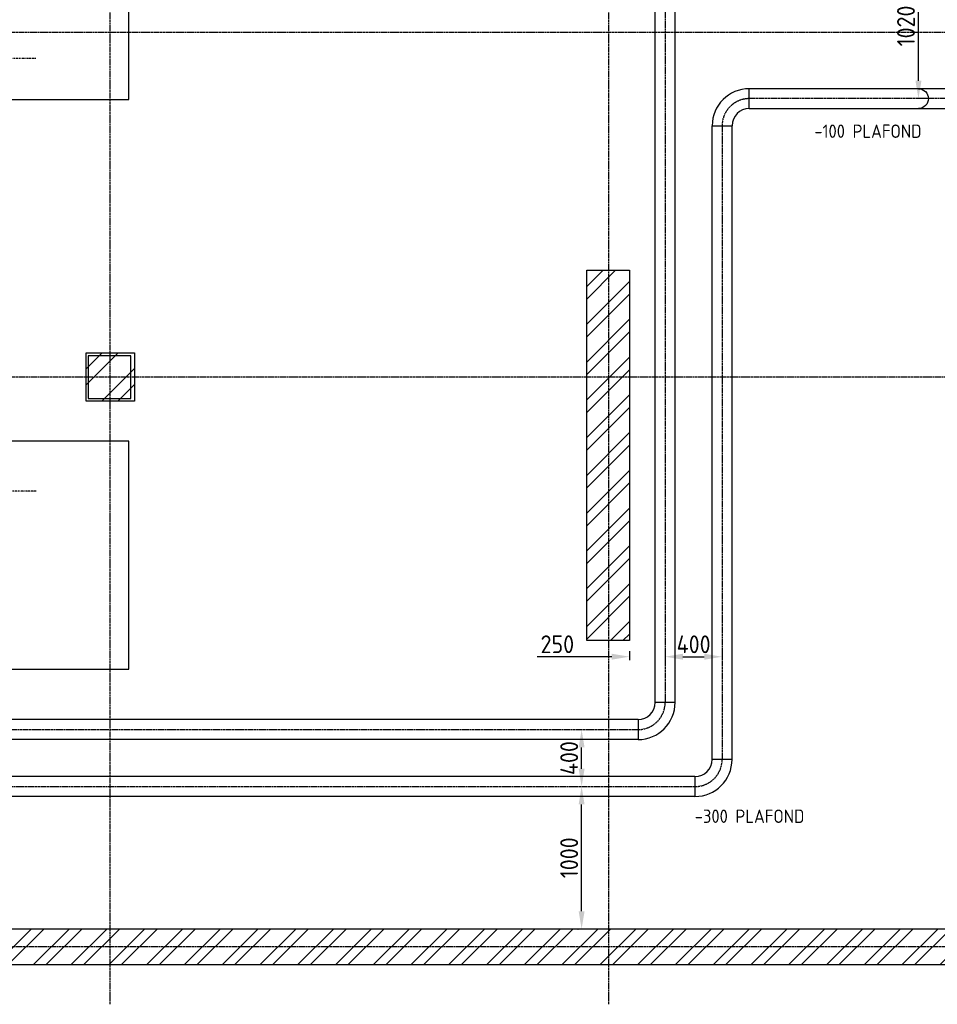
# Model space of a CAD drawing. Header units: metres. Extents: x -82085 to 58758, y -66901 to 95305.
# Tile 111 of 135: x 30156 to 36597, y 13652 to 20565. Entities that reach past the tile are written whole.
import ezdxf
from ezdxf.enums import TextEntityAlignment as Align

# ---------------------------------------------------------------- set-up
doc = ezdxf.new("R2010")
doc.units = ezdxf.units.M
doc.header["$MEASUREMENT"] = 0
doc.header["$PDSIZE"] = -1
doc.linetypes.add('BORDER2', pattern=[22.225, 6.35, -3.175, 6.35, -3.175, 0, -3.175])
doc.linetypes.add('CENTER-LN', pattern=[19, 10, -3, 3, -3])
doc.layers.get('0').update_dxf_attribs({"linetype": 'CONTINUOUS'})
doc.layers.get('DEFPOINTS').update_dxf_attribs({"linetype": 'CONTINUOUS'})
for name, color, linetype in [('3', 3, 'CONTINUOUS'), ('ARCERING', 10, 'CONTINUOUS'), ('DIM', 10, 'CONTINUOUS'), ('GEBOUW', 7, 'CONTINUOUS'), ('TEXT2', 7, 'CONTINUOUS')]:
    doc.layers.add(name, color=color, linetype=linetype)
doc.styles.add('ROMANS', font='iso.shx')
doc.styles.get("Standard").update_dxf_attribs({"font": 'iso.shx'})
doc.dimstyles.get("Standard").update_dxf_attribs({"dimtxt": 0.18, "dimasz": 0.18, "dimexe": 0.18, "dimexo": 0.0625, "dimgap": 0.09, "dimtad": 0, "dimtih": 1, "dimtoh": 1, "dimdec": 4, "dimzin": 0, "dimdsep": 46, "dimtxsty": 'Standard', "dimcen": 0.09, "dimadec": 0, "dimazin": 0, "dimtfac": 1, "dimtdec": 4, "dimtofl": 0, "dimtmove": 0, "dimatfit": 3, "dimfxl": 1, "dimtolj": 1, "dimtzin": 0, "dimarcsym": 0})

# ---------------------------------------------------------------- blocks, each defined once
blk = doc.blocks.new('*X1')
at = {"color": 0}
for p, q in [((40231.5, 69192.8, 3239), (40344.3, 69305.6, 3239)), ((40231.5, 69080.6, 3239), (40456.5, 69305.6, 3239)), ((40341, 68965.6, 3239), (40571.5, 69196.1, 3239)), ((40453.3, 68965.6, 3239), (40571.5, 69083.8, 3239))]:
    blk.add_line(p, q, dxfattribs=at)
blk = doc.blocks.new('Gebouw')
at = {"linetype": 'ByBlock', "lineweight": -2}
for p, q in [((-250, 250), (-44600, 250)), ((-44600, 0), (0, 0))]:
    blk.add_line(p, q, dxfattribs=at)
for points in [[(-7775, 4875), (-7475, 4875), (-7475, 2275), (-7775, 2275)], [(-10975, 4275), (-11275, 4275), (-11275, 3975), (-10975, 3975)]]:
    blk.add_lwpolyline(points, close=True, dxfattribs=at)
blk = doc.blocks.new('*U283')
for p, q in [((-190.5, 260.35), (-190.5, 120.65)), ((-69.85, 0), (69.85, 0))]:
    blk.add_line(p, q)
for radius, start, end in [(260.35, 0, 90), (120.65, 360, 450)]:
    blk.add_arc((-190.5, 0), radius, start, end)
blk = doc.blocks.new('*U285')
for p, q in [((-190.5, 260.35), (-190.5, 120.65)), ((-69.85, 0), (69.85, 0))]:
    blk.add_line(p, q)
for radius, start, end in [(260.35, 0, 90), (120.65, 360, 450)]:
    blk.add_arc((-190.5, 0), radius, start, end)
blk = doc.blocks.new('*U284')
for p, q in [((-190.5, 260.35), (-190.5, 120.65)), ((-69.85, 0), (69.85, 0))]:
    blk.add_line(p, q)
for radius, start, end in [(260.35, 0, 90), (120.65, 360, 450)]:
    blk.add_arc((-190.5, 0), radius, start, end)
blk = doc.blocks.new('*D286')
at = {"layer": 'DEFPOINTS', "color": 0, "transparency": 16777216}
for p in [(34100.4, 15180.7), (34148.6, 15180.7), (34148.6, 14180.7)]:
    blk.add_point(p, dxfattribs=at)
at = {"layer": 'DIM', "color": 0, "lineweight": -2, "transparency": 16777216}
for p, q in [((34073.6, 15180.7), (34075.4, 15180.7)), ((34100.4, 14305.7), (34100.4, 15055.7)), ((34073.6, 14180.7), (34075.4, 14180.7))]:
    blk.add_line(p, q, dxfattribs=at)
at = {"layer": 'DIM', "color": 0, "transparency": 16777216}
for points in [[(34079.6, 15055.7), (34121.2, 15055.7), (34100.4, 15180.7)], [(34079.6, 14305.7), (34121.2, 14305.7), (34100.4, 14180.7)]]:
    blk.add_solid(points, dxfattribs=at)
at = {"layer": 'DIM', "color": 0, "transparency": 16777216, "insert": (34012.9, 14680.7), "char_height": 125, "attachment_point": 5, "rotation": 90}
blk.add_mtext('\\A1;1000', dxfattribs=at)
blk = doc.blocks.new('*D287')
at = {"layer": 'DEFPOINTS', "color": 0, "transparency": 16777216}
for p in [(34100.4, 15580.7), (34148.6, 15580.7), (34148.6, 15180.7)]:
    blk.add_point(p, dxfattribs=at)
at = {"layer": 'DIM', "color": 0, "lineweight": -2, "transparency": 16777216}
for p, q in [((34073.6, 15580.7), (34075.4, 15580.7)), ((34100.4, 15305.7), (34100.4, 15455.7)), ((34073.6, 15180.7), (34075.4, 15180.7))]:
    blk.add_line(p, q, dxfattribs=at)
at = {"layer": 'DIM', "color": 0, "transparency": 16777216}
for points in [[(34079.6, 15455.7), (34121.2, 15455.7), (34100.4, 15580.7)], [(34079.6, 15305.7), (34121.2, 15305.7), (34100.4, 15180.7)]]:
    blk.add_solid(points, dxfattribs=at)
at = {"layer": 'DIM', "color": 0, "transparency": 16777216, "insert": (34012.9, 15380.7), "char_height": 125, "attachment_point": 5, "rotation": 90}
blk.add_mtext('\\A1;400', dxfattribs=at)
blk = doc.blocks.new('*D288')
at = {"layer": 'DEFPOINTS', "color": 0, "transparency": 16777216}
for p in [(34436.7, 16205.7), (34686.7, 16205.7), (34686.7, 16092.4)]:
    blk.add_point(p, dxfattribs=at)
at = {"layer": 'DIM', "color": 0, "lineweight": -2, "transparency": 16777216}
for p, q in [((34436.7, 16130.7), (34436.7, 16067.4)), ((34686.7, 16130.7), (34686.7, 16067.4)), ((34311.7, 16092.4), (33788.9, 16092.4)), ((34811.7, 16092.4), (34936.7, 16092.4))]:
    blk.add_line(p, q, dxfattribs=at)
at = {"layer": 'DIM', "color": 0, "transparency": 16777216}
for points in [[(34311.7, 16113.2), (34311.7, 16071.6), (34436.7, 16092.4)], [(34811.7, 16113.2), (34811.7, 16071.6), (34686.7, 16092.4)]]:
    blk.add_solid(points, dxfattribs=at)
at = {"layer": 'DIM', "color": 0, "transparency": 16777216, "insert": (33930, 16179.9), "char_height": 125, "attachment_point": 5}
blk.add_mtext('\\A1;250', dxfattribs=at)
blk = doc.blocks.new('*D289')
at = {"layer": 'DEFPOINTS', "color": 0, "transparency": 16777216}
for p in [(34686.7, 16205.7), (35086.7, 16205.7), (35086.7, 16092.2)]:
    blk.add_point(p, dxfattribs=at)
at = {"layer": 'DIM', "color": 0, "lineweight": -2, "transparency": 16777216}
for p, q in [((34686.7, 16130.7), (34686.7, 16067.2)), ((35086.7, 16130.7), (35086.7, 16067.2)), ((34811.7, 16092.2), (34961.7, 16092.2))]:
    blk.add_line(p, q, dxfattribs=at)
at = {"layer": 'DIM', "color": 0, "transparency": 16777216}
for points in [[(34811.7, 16113.1), (34811.7, 16071.4), (34686.7, 16092.2)], [(34961.7, 16113.1), (34961.7, 16071.4), (35086.7, 16092.2)]]:
    blk.add_solid(points, dxfattribs=at)
at = {"layer": 'DIM', "color": 0, "transparency": 16777216, "insert": (34886.7, 16179.7), "char_height": 125, "attachment_point": 5}
blk.add_mtext('\\A1;400', dxfattribs=at)
blk = doc.blocks.new('*D290')
at = {"layer": 'DEFPOINTS', "color": 0, "transparency": 16777216}
for p in [(36464.8, 21030.7), (36464.8, 21030.7), (36464.8, 20010.7)]:
    blk.add_point(p, dxfattribs=at)
at = {"layer": 'DIM', "color": 0, "lineweight": -2, "transparency": 16777216}
for p, q in [((36539.8, 21030.7), (36489.8, 21030.7)), ((36464.8, 20135.7), (36464.8, 20905.7)), ((36539.8, 20010.7), (36489.8, 20010.7))]:
    blk.add_line(p, q, dxfattribs=at)
at = {"layer": 'DIM', "color": 0, "transparency": 16777216}
for points in [[(36443.9, 20905.7), (36485.6, 20905.7), (36464.8, 21030.7)], [(36443.9, 20135.7), (36485.6, 20135.7), (36464.8, 20010.7)]]:
    blk.add_solid(points, dxfattribs=at)
at = {"layer": 'DIM', "color": 0, "transparency": 16777216, "insert": (36377.3, 20520.7), "char_height": 125, "attachment_point": 5, "rotation": 90}
blk.add_mtext('\\A1;1020', dxfattribs=at)

msp = doc.modelspace()

# ---------------------------------------------------------------- hatches: boundary and pattern name
at = {"layer": 'ARCERING'}
h = msp.add_hatch(dxfattribs=at)
h.set_pattern_fill('ANSI32', color=256, scale=500)
h.set_pattern_definition([(45, (59315.58, 15946.92), (-132.5825, 132.5825), []), (45, (59403.96, 15946.92), (-132.5825, 132.5825), [])])
h.paths.add_polyline_path([(41911.68019, 23655.66547), (42911.68019, 23655.66547), (42911.68019, 23905.66416), (41911.68019, 23905.66416), (41911.68019, 31905.66422), (42911.68019, 31905.66422), (42911.68019, 32155.66524), (41911.68019, 32155.66524), (41911.68019, 34680.66489), (41661.68034, 34680.66489), (41661.68034, 26180.66483), (40623.68031, 26180.66483), (40623.68031, 25930.66381), (41661.68034, 25930.66381), (41661.68034, 14180.66595), (-2688.31811, 14180.66595), (-2688.31811, 13930.6626), (41911.68019, 13930.6626)])
h = msp.add_hatch(dxfattribs=at)
h.set_pattern_fill('ANSI32', color=256, scale=500)
h.set_pattern_definition([(45, (-2511.4, -11592.55), (-132.5825, 132.5825), []), (45, (-2423.02, -11592.55), (-132.5825, 132.5825), [])])
h.paths.add_polyline_path([(34436.68042, 18805.66835), (34136.68042, 18805.66835), (34136.68042, 16205.66658), (34436.68042, 16205.66658)])

# ---------------------------------------------------------------- linework, layer by layer
at = {"layer": '3'}
for p, q in [((34616.83031, 15771.16595), (34616.83031, 20840.16374)), ((34756.53031, 15771.16595), (34756.53031, 20840.16374)), ((36654.75882, 20080.51374), (35277.18031, 20080.51374)), ((35277.18031, 19940.81374), (36654.75882, 19940.81374)), ((35016.83031, 15371.16595), (35016.83031, 19820.16374)), ((35156.53031, 15371.16595), (35156.53031, 19820.16374)), ((34496.18031, 15650.51595), (16731.1808, 15650.51595)), ((34496.18031, 15510.81595), (16731.1808, 15510.81595)), ((34896.18031, 15250.51595), (9711.18052, 15250.51595)), ((34896.18031, 15110.81595), (9711.18039, 15110.81595))]:
    msp.add_line(p, q, dxfattribs=at)
for points in [[(26921.68034, 20005.66595), (30921.68034, 20005.66595), (30921.68034, 21605.66595), (26921.68034, 21605.66595)], [(26921.68034, 16005.66595), (30921.68034, 16005.66595), (30921.68034, 17605.66595), (26921.68034, 17605.66595)]]:
    msp.add_lwpolyline(points, close=True, dxfattribs=at)
at = {"layer": '3', "extrusion": (0, 0, -1)}
msp.add_arc((-36464.75882, 20010.66374), 69.85, 90, 270, dxfattribs=at)
at = {"layer": 'GEBOUW'}
msp.add_lwpolyline([(30621.68034, 17885.66595), (30621.68034, 18225.66595), (30961.68034, 18225.66595), (30961.68034, 17885.66595)], close=True, dxfattribs=at)
at = {"layer": 'TEXT2', "color": 1, "linetype": 'CENTER-LN'}
for p, q in [((34291.68034, 13651.98968), (34291.68034, 34783.37441)), ((30791.68034, 13651.98968), (30791.68034, 27283.37441)), ((34686.68031, 20840.16374), (34686.68031, 15771.16572)), ((39159.75882, 20010.66374), (35277.18031, 20010.66374)), ((35086.68031, 19820.16374), (35086.68031, 15371.16595)), ((42411.62204, 18055.66595), (-2708.31966, 18055.66595)), ((16731.1808, 15580.66595), (34496.18031, 15580.66595)), ((9711.1808, 15180.66595), (34896.18031, 15180.66595)), ((42164.94178, 14055.66595), (-3450.51449, 14055.66595))]:
    msp.add_line(p, q, dxfattribs=at)
at = {"layer": 'TEXT2', "color": 7, "linetype": 'CENTER-LN'}
msp.add_lwpolyline([(-3375.5737, 18440.06145), (20291.68034, 18440.06145), (20291.68034, 20476.94948), (43060.9649, 20476.94948)], dxfattribs=at)
at = {"layer": 'TEXT2', "color": 1, "linetype": 'BORDER2'}
for points in [[(29771.68034, 20295.66595), (30271.68034, 20295.66595)], [(30271.68034, 17255.66595), (29771.68034, 17255.66595)]]:
    msp.add_lwpolyline(points, dxfattribs=at)
at = {"layer": 'TEXT2', "color": 1, "linetype": 'CENTER-LN'}
for centre, start, end in [((35277.18031, 19820.16374), 90, 180), ((34496.18031, 15771.16595), 270, 0), ((34896.18031, 15371.16595), 270, 0)]:
    msp.add_arc(centre, 190.5, start, end, dxfattribs=at)

# ---------------------------------------------------------------- block references
at = {"layer": '3'}
for name, p, rotation in [('*U283', (35277.18031, 20010.66374), 89.99999999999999), ('*U284', (34496.18031, 15580.66595), 270), ('*U285', (34896.18031, 15180.66595), 270)]:
    msp.add_blockref(name, p, dxfattribs=dict(at, rotation=rotation))
at = {"layer": 'ARCERING'}
msp.add_blockref('*X1', (-9609.83503, -51079.92554), dxfattribs=at)
at = {"layer": 'GEBOUW'}
msp.add_blockref('Gebouw', (41911.68019, 13930.6626), dxfattribs=at)

# ---------------------------------------------------------------- texts
at = {"layer": 'GEBOUW', "style": 'ROMANS'}
for s, p in [('-100 PLAFOND', (36110.06753, 19782.01633)), ('-300 PLAFOND', (35279.40469, 14972.48493))]:
    msp.add_text(s, height=93.75, dxfattribs=at).set_placement(p, align=Align.MIDDLE)

# ---------------------------------------------------------------- dimensions: what is measured, and where the dimension line sits
at = {"layer": 'DIM'}
for base, p1, p2, picture, middle in [((36464.75882, 21030.66374), (36464.75882, 20010.66374), (36464.75882, 21030.66374), '*D290', (36377.25882, 20520.66374)), ((34100.39994, 15580.66595), (34148.60579, 15180.66595), (34148.60579, 15580.66595), '*D287', (34012.89994, 15380.66595)), ((34100.39994, 15180.66595), (34148.60579, 14180.66595), (34148.60579, 15180.66595), '*D286', (34012.89994, 14680.66595))]:
    dim = msp.add_linear_dim(base=base, p1=p1, p2=p2, angle=90, dimstyle='Standard', override={"dimtxt": 125, "dimasz": 125, "dimexe": 25, "dimexo": 75, "dimgap": 25, "dimtad": 1, "dimtih": 0, "dimtoh": 0, "dimdec": 0, "dimzin": 3, "dimcen": 0, "dimtfac": 0.008, "dimtdec": 0, "dimtzin": 3}, dxfattribs=at)
    dim.commit()
    dim.dimension.update_dxf_attribs({"geometry": picture, "text_midpoint": middle})
dim = msp.add_linear_dim(base=(34686.68031, 16092.41085), p1=(34436.68031, 16205.66667), p2=(34686.68031, 16205.66667), dimstyle='Standard', override={"dimtxt": 125, "dimasz": 125, "dimexe": 25, "dimexo": 75, "dimgap": 25, "dimtad": 1, "dimtih": 0, "dimtoh": 0, "dimdec": 0, "dimzin": 3, "dimcen": 0, "dimtfac": 0.008, "dimtdec": 0, "dimtzin": 3}, dxfattribs=at)
dim.commit()
dim.dimension.update_dxf_attribs({"geometry": '*D288', "text_midpoint": (33929.98475, 16092.41085), "dimtype": 160})
dim = msp.add_linear_dim(base=(35086.68031, 16092.22926), p1=(34686.68031, 16205.66667), p2=(35086.68031, 16205.66667), dimstyle='Standard', override={"dimtxt": 125, "dimasz": 125, "dimexe": 25, "dimexo": 75, "dimgap": 25, "dimtad": 1, "dimtih": 0, "dimtoh": 0, "dimdec": 0, "dimzin": 3, "dimcen": 0, "dimtfac": 0.008, "dimtdec": 0, "dimtzin": 3}, dxfattribs=at)
dim.commit()
dim.dimension.update_dxf_attribs({"geometry": '*D289', "text_midpoint": (34886.68031, 16179.72926)})

doc.saveas('drawing.dxf')
